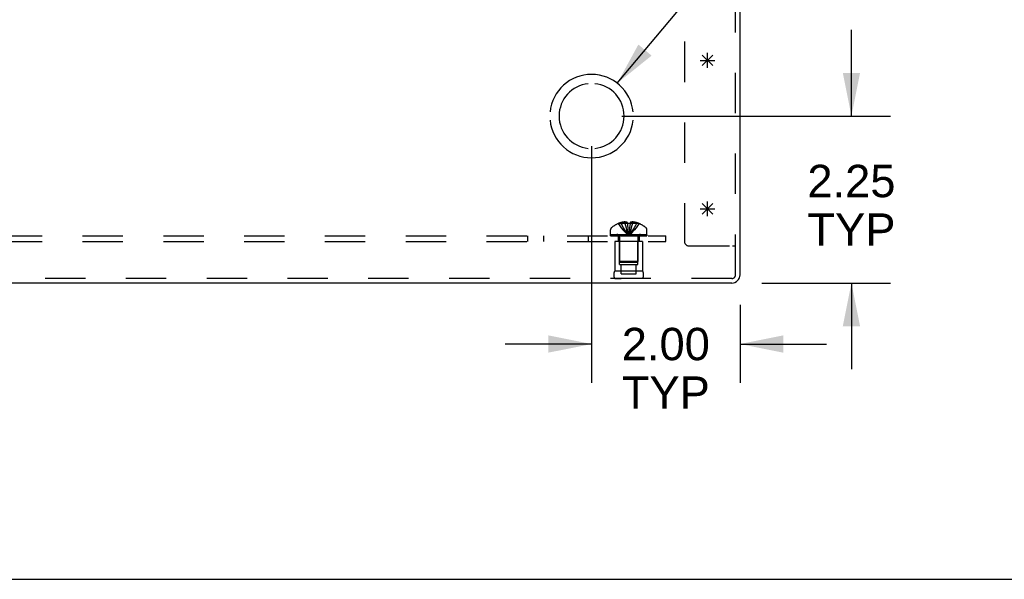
# Model space of a CAD drawing. Header units: inches. Extents: x 0 to 98.9, y 0 to 64.
# Tile 3 of 12: x 35 to 48.3, y 0 to 7.5. Entities that reach past the tile are written whole.
import ezdxf

# ---------------------------------------------------------------- set-up
doc = ezdxf.new("R2010")
doc.units = ezdxf.units.IN
doc.header["$LTSCALE"] = 5.44
doc.header["$MEASUREMENT"] = 0
doc.linetypes.add('HIDDEN', pattern=[0.2, 0.1, -0.1])
doc.layers.get('0').update_dxf_attribs({"linetype": 'CONTINUOUS'})
for name, color, linetype in [('DEFAULT_2', 8, 'HIDDEN'), ('DIMENSIONS', 7, 'CONTINUOUS'), ('OPEN', 7, 'CONTINUOUS'), ('SPOTWELDS', 7, 'CONTINUOUS'), ('SUBPANEL', 7, 'CONTINUOUS')]:
    doc.layers.add(name, color=color, linetype=linetype)
doc.styles.get("Standard").update_dxf_attribs({"font": 'arial.ttf'})
doc.dimstyles.new('DIMSTYLE_1', dxfattribs={"dimtxt": 0.436364, "dimasz": 0.581818, "dimexe": 0.09, "dimexo": 0.07, "dimgap": 0.0375, "dimtad": 0, "dimtih": 1, "dimtoh": 1, "dimzin": 4, "dimdsep": 46, "dimtxsty": 'Standard', "dimblk": '_FILLED', "dimblk1": '_FILLED', "dimblk2": '_FILLED', "dimcen": 0.09, "dimadec": 3, "dimazin": 1, "dimtfac": 1, "dimtdec": 3, "dimtofl": 0, "dimtmove": 0, "dimatfit": 3, "dimldrblk": '_FILLED', "dimfxl": 0, "dimtolj": 1, "dimtzin": 4, "dimarcsym": 0})
doc.dimstyles.get("Standard").update_dxf_attribs({"dimtxt": 0.494545, "dimasz": 0.581818, "dimexe": 0.09, "dimexo": 0.07, "dimgap": 0.09, "dimtad": 0, "dimtih": 1, "dimtoh": 1, "dimdec": 3, "dimzin": 4, "dimdsep": 46, "dimtxsty": 'Standard', "dimblk": '_FILLED', "dimblk1": '_FILLED', "dimblk2": '_FILLED', "dimcen": 0.09, "dimadec": 3, "dimazin": 1, "dimtp": 0.001, "dimtm": 0.001, "dimtfac": 1, "dimtdec": 3, "dimtofl": 0, "dimtmove": 0, "dimatfit": 3, "dimldrblk": '_FILLED', "dimfxl": 0, "dimtolj": 1, "dimtzin": 4, "dimarcsym": 0})

# ---------------------------------------------------------------- blocks, each defined once
blk = doc.blocks.new('_FILLED')
at = {"color": 0, "linetype": 'ByBlock'}
blk.add_solid([(0, 0), (-1, 0.2), (-1, -0.2)], dxfattribs=at)
blk = doc.blocks.new('*D21')
at = {"layer": 'DIMENSIONS', "color": 2, "linetype": 'Continuous'}
for p, q in [((46.198, 6.243), (46.198, 7.407)), ((43.105, 6.243), (46.722, 6.243)), ((44.993, 3.993), (46.722, 3.993)), ((46.198, 3.993), (46.198, 2.83))]:
    blk.add_line(p, q, dxfattribs=at)
at = {"layer": 'DIMENSIONS', "color": 2, "linetype": 'Continuous', "xscale": 0.5818181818, "yscale": 0.5818181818, "zscale": 0.5818181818}
for p, rotation in [((46.198, 6.243), 270), ((46.198, 3.993), 90)]:
    blk.add_blockref('_FILLED', p, dxfattribs=dict(at, rotation=rotation))
at = {"layer": 'DIMENSIONS', "color": 2, "linetype": 'Continuous', "insert": (46.198, 5.586), "char_height": 0.4364, "width": 1.18581, "attachment_point": 2, "line_spacing_factor": 0.9}
blk.add_mtext('2.25\\PTYP', dxfattribs=at)
blk = doc.blocks.new('*D22')
at = {"layer": 'DIMENSIONS', "color": 2, "linetype": 'Continuous'}
for p, q in [((42.698, 5.836), (42.698, 2.647)), ((44.698, 3.698), (44.698, 2.647)), ((42.698, 3.171), (41.534, 3.171)), ((44.698, 3.171), (45.861, 3.171))]:
    blk.add_line(p, q, dxfattribs=at)
at = {"layer": 'DIMENSIONS', "color": 2, "linetype": 'Continuous', "xscale": 0.5818181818, "yscale": 0.5818181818, "zscale": 0.5818181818}
blk.add_blockref('_FILLED', (42.698, 3.171), dxfattribs=at)
at = {"layer": 'DIMENSIONS', "color": 2, "linetype": 'Continuous', "xscale": 0.5818181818, "yscale": 0.5818181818, "zscale": 0.5818181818, "rotation": 180}
blk.add_blockref('_FILLED', (44.698, 3.171), dxfattribs=at)
at = {"layer": 'DIMENSIONS', "color": 2, "linetype": 'Continuous', "insert": (43.698, 3.389), "char_height": 0.4364, "width": 1.18581, "attachment_point": 2, "line_spacing_factor": 0.9}
blk.add_mtext('2.00\\PTYP', dxfattribs=at)

msp = doc.modelspace()

# ---------------------------------------------------------------- linework, layer by layer
at = {"color": 3, "linetype": 'Continuous'}
for p, q in [((44.698, 4.105), (44.698, 11.302)), ((44.586, 3.993), (20.81, 3.993))]:
    msp.add_line(p, q, dxfattribs=at)
at = {"color": 7, "linetype": 'Continuous'}
msp.add_line((0, 0), (98.909, 0), dxfattribs=at)
at = {"color": 3, "linetype": 'Continuous'}
msp.add_arc((44.586, 4.105), 0.112, 270, 360, dxfattribs=at)
at = {"layer": 'DEFAULT_2', "color": 8, "linetype": 'HIDDEN'}
for p, q in [((44.638, 4.105), (44.638, 11.993)), ((43.948, 11.598), (43.948, 4.556)), ((43.057, 4.794), (43.057, 4.795)), ((43.058, 4.795), (43.057, 4.794)), ((43.18, 4.795), (43.058, 4.795)), ((43.093, 4.795), (43.093, 4.807)), ((43.148, 4.795), (43.148, 4.817)), ((43.18, 4.795), (43.18, 4.807)), ((43.18, 4.795), (43.18, 4.794)), ((43.216, 4.795), (43.213, 4.765)), ((43.216, 4.807), (43.216, 4.795)), ((43.337, 4.795), (43.216, 4.795)), ((43.216, 4.795), (43.216, 4.794)), ((43.247, 4.795), (43.247, 4.817)), ((43.302, 4.795), (43.302, 4.807)), ((43.338, 4.794), (43.337, 4.795)), ((43.338, 4.795), (43.338, 4.794)), ((42.952, 4.648), (42.952, 4.71)), ((42.952, 4.648), (43.444, 4.648)), ((42.952, 4.643), (43.443, 4.643)), ((42.952, 4.628), (42.952, 4.643)), ((42.96, 4.643), (42.96, 4.628)), ((42.978, 4.628), (42.978, 4.643)), ((42.999, 4.628), (42.999, 4.643)), ((43.004, 4.643), (43.004, 4.628)), ((43.01, 4.628), (43.01, 4.643)), ((43.03, 4.628), (43.03, 4.643)), ((43.039, 4.628), (43.039, 4.643)), ((43.058, 4.628), (43.058, 4.643)), ((43.081, 4.643), (43.081, 4.628)), ((43.092, 4.628), (43.092, 4.643)), ((43.127, 4.628), (43.127, 4.643)), ((43.131, 4.628), (43.131, 4.643)), ((43.194, 4.658), (43.198, 4.634)), ((43.194, 4.658), (43.198, 4.634)), ((43.213, 4.766), (43.21, 4.737)), ((43.264, 4.628), (43.264, 4.643)), ((43.268, 4.643), (43.268, 4.628)), ((43.304, 4.628), (43.304, 4.643)), ((43.315, 4.628), (43.315, 4.643)), ((43.338, 4.628), (43.338, 4.643)), ((43.356, 4.643), (43.356, 4.628)), ((43.365, 4.628), (43.365, 4.643)), ((43.385, 4.628), (43.385, 4.643)), ((43.391, 4.628), (43.391, 4.643)), ((43.396, 4.628), (43.396, 4.643)), ((43.418, 4.643), (43.418, 4.628)), ((43.436, 4.628), (43.436, 4.643)), ((43.443, 4.643), (43.443, 4.628)), ((43.444, 4.648), (43.444, 4.71)), ((42.952, 4.628), (43.443, 4.628)), ((43.386, 4.553), (43.01, 4.553)), ((43.01, 4.553), (43.01, 4.153)), ((43.073, 4.241), (43.073, 4.553)), ((43.074, 4.611), (43.074, 4.283)), ((43.322, 4.611), (43.322, 4.283)), ((43.323, 4.241), (43.323, 4.553)), ((43.386, 4.553), (43.386, 4.153)), ((44.011, 4.493), (44.598, 4.493)), ((44.598, 4.493), (44.638, 4.493)), ((43.322, 4.283), (43.074, 4.283)), ((43.084, 4.273), (43.074, 4.283)), ((43.084, 4.273), (43.312, 4.273)), ((43.312, 4.273), (43.322, 4.283)), ((43.386, 4.153), (43.01, 4.153)), ((43.073, 4.241), (43.323, 4.241)), ((43.096, 4.116), (43.096, 4.241)), ((43.096, 4.116), (43.299, 4.116)), ((43.299, 4.116), (43.299, 4.241)), ((44.586, 4.053), (20.81, 4.053)), ((43.386, 4.054), (43.01, 4.054)), ((43.01, 4.054), (43.098, 4.053)), ((43.386, 4.054), (43.298, 4.053))]:
    msp.add_line(p, q, dxfattribs=at)
for points in [[(43.057, 4.794), (43.077, 4.765), (43.098, 4.737), (43.121, 4.71), (43.145, 4.684), (43.171, 4.658), (43.198, 4.634)], [(43.148, 4.817), (43.143, 4.816), (43.138, 4.816), (43.133, 4.815), (43.127, 4.814), (43.122, 4.814), (43.117, 4.813), (43.111, 4.812), (43.105, 4.81), (43.099, 4.809), (43.093, 4.807)], [(43.093, 4.795), (43.108, 4.766), (43.124, 4.738), (43.14, 4.71), (43.158, 4.684), (43.177, 4.658), (43.198, 4.634)], [(43.18, 4.807), (43.176, 4.809), (43.172, 4.811), (43.168, 4.812), (43.164, 4.813), (43.16, 4.814), (43.156, 4.815), (43.152, 4.816), (43.148, 4.817)], [(43.148, 4.795), (43.155, 4.766), (43.162, 4.738), (43.17, 4.71), (43.179, 4.684), (43.188, 4.658), (43.198, 4.634)], [(43.216, 4.794), (43.21, 4.794), (43.204, 4.795), (43.198, 4.795), (43.192, 4.795), (43.186, 4.794), (43.18, 4.794)], [(43.18, 4.795), (43.182, 4.766), (43.185, 4.738), (43.188, 4.71), (43.191, 4.684), (43.194, 4.658)], [(43.18, 4.794), (43.182, 4.765), (43.185, 4.737), (43.188, 4.71), (43.191, 4.684)], [(43.247, 4.795), (43.24, 4.766), (43.233, 4.738), (43.225, 4.71), (43.216, 4.684), (43.207, 4.658), (43.198, 4.634)], [(43.302, 4.795), (43.288, 4.766), (43.272, 4.738), (43.255, 4.71), (43.237, 4.684), (43.218, 4.658), (43.198, 4.634)], [(43.338, 4.794), (43.318, 4.765), (43.297, 4.737), (43.274, 4.71), (43.25, 4.684), (43.225, 4.658), (43.198, 4.634)], [(43.247, 4.817), (43.243, 4.816), (43.24, 4.815), (43.236, 4.814), (43.232, 4.813), (43.228, 4.812), (43.224, 4.811), (43.22, 4.809), (43.216, 4.807)], [(43.302, 4.807), (43.296, 4.809), (43.29, 4.81), (43.284, 4.812), (43.279, 4.813), (43.273, 4.814), (43.268, 4.814), (43.263, 4.815), (43.258, 4.816), (43.252, 4.816), (43.247, 4.817)], [(43.208, 4.71), (43.204, 4.684), (43.201, 4.658), (43.198, 4.634)], [(43.21, 4.738), (43.208, 4.71), (43.204, 4.684), (43.201, 4.658)]]:
    msp.add_lwpolyline(points, dxfattribs=at)
for centre, radius, start, end in [((43.198, 4.466), 0.357, 113.1727, 130.9334), ((43.198, 4.466), 0.357, 107.0407, 113.0017), ((43.198, 4.466), 0.357, 66.9983, 72.9593), ((43.198, 4.466), 0.357, 49.0666, 66.8273), ((42.987, 4.71), 0.035, 130.9334, 180), ((43.036, 4.611), 0.0372, 59.9503, 90), ((43.359, 4.611), 0.0372, 90, 120.0497), ((43.409, 4.71), 0.035, 0, 49.0666), ((43.036, 4.611), 0.0372, 0, 27.5399), ((43.359, 4.611), 0.0372, 152.4601, 180), ((44.011, 4.556), 0.063, 180, 270), ((43.096, 4.104), 0.1, 150.0508, 209.9492), ((43.299, 4.104), 0.1, 330.0508, 29.9492), ((44.586, 4.105), 0.052, 270, 360)]:
    msp.add_arc(centre, radius, start, end, dxfattribs=at)
at = {"layer": 'OPEN', "color": 40, "linetype": 'Continuous'}
for radius, start, end in [(0.562, 5.6112, 174.3888), (0.438, 95.9037, 264.0963), (0.438, 275.9037, 84.0963), (0.562, 185.6112, 354.3888)]:
    msp.add_arc((42.698, 6.243), radius, start, end, dxfattribs=at)
at = {"layer": 'SPOTWELDS', "color": 40, "linetype": 'Continuous'}
for p, q in [((44.189, 7.064), (44.331, 6.923)), ((44.189, 6.923), (44.331, 7.064)), ((44.26, 6.893), (44.26, 7.093)), ((44.16, 6.993), (44.36, 6.993)), ((44.189, 5.064), (44.331, 4.923)), ((44.189, 4.923), (44.331, 5.064)), ((44.26, 4.893), (44.26, 5.093)), ((44.16, 4.993), (44.36, 4.993))]:
    msp.add_line(p, q, dxfattribs=at)
at = {"layer": 'SUBPANEL', "color": 8, "linetype": 'HIDDEN'}
for p, q in [((21.698, 4.628), (43.698, 4.628)), ((21.698, 4.553), (43.698, 4.553)), ((41.839, 4.553), (41.839, 4.628)), ((42.057, 4.553), (42.057, 4.628)), ((42.656, 4.553), (42.656, 4.628)), ((43.057, 4.628), (43.057, 4.553)), ((43.338, 4.628), (43.338, 4.553)), ((43.698, 4.553), (43.698, 4.628))]:
    msp.add_line(p, q, dxfattribs=at)

# ---------------------------------------------------------------- dimensions: what is measured, and where the dimension line sits
at = {"layer": 'DIMENSIONS', "color": 2, "linetype": 'Continuous'}
for base, p1, p2, angle, picture, middle in [((46.198, 6.243), (44.923, 3.993), (43.035, 6.243), 90, '*D21', (46.198, 5.041)), ((42.698, 3.171), (44.698, 3.768), (42.698, 5.906), 180, '*D22', (43.698, 2.843))]:
    dim = msp.add_linear_dim(base=base, p1=p1, p2=p2, angle=angle, text='<>\\PTYP', dimstyle='DIMSTYLE_1', dxfattribs=at)
    dim.commit()
    dim.dimension.update_dxf_attribs({"geometry": picture, "text_midpoint": middle, "dimtype": 160})

# ---------------------------------------------------------------- leaders
at = {"layer": 'DIMENSIONS', "color": 2, "linetype": 'Continuous', "annotation_type": 0, "has_hookline": 1, "hookline_direction": 1, "text_width": 12.611}
msp.add_leader([(43.044, 6.686), (45.523, 9.647), (46.024, 9.647)], dimstyle='Standard', override={"dimtad": 0}, dxfattribs=at)

doc.saveas('drawing.dxf')
